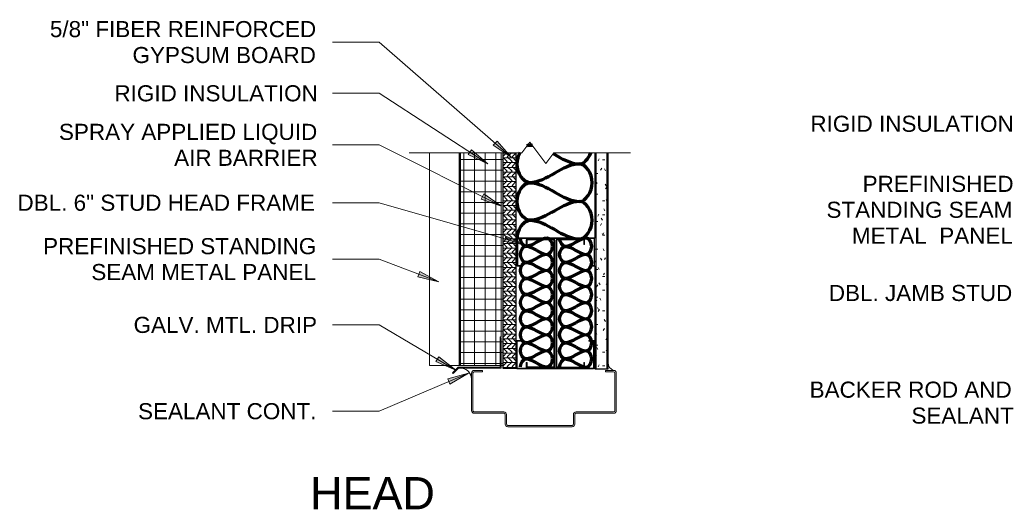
# Model space of a CAD drawing. Header units: inches. Extents: x 32 to 1061, y -183 to 263.
# Tile 15 of 16: x 657 to 703, y 142 to 165. Entities that reach past the tile are written whole.
import ezdxf

# ---------------------------------------------------------------- set-up
doc = ezdxf.new("R2010")
doc.units = ezdxf.units.IN
doc.header["$MEASUREMENT"] = 0
for name, color, linetype, lineweight in [('A-DETL', 90, 'Continuous', 70), ('A-DETL-GENF', 92, 'Continuous', 9), ('A-DETL-MEDM', 33, 'Continuous', 30), ('A-DETL-THIN', 151, 'Continuous', 9), ('G-ANNO-TEXT', 231, 'Continuous', 9)]:
    doc.layers.add(name, color=color, linetype=linetype, lineweight=lineweight)
doc.styles.add('Arial', font='arial.ttf', dxfattribs={"height": 2})
doc.styles.add('Arial_1', font='arial.ttf', dxfattribs={"height": 0.375})

# ---------------------------------------------------------------- blocks, each defined once
blk = doc.blocks.new('Double Rabbet Door Frames-Section - 6 3_4_ HM-465069-EXTERIOR OPENING HEAD AND JAMB DETAIL')
at = {"layer": 'A-DETL-GENF'}
for p, q in [((-4.25, 2.5), (-4.25, 2.0625)), ((-4.1875, 2.0625), (-4.1875, 2.5)), ((-1.125, 2.625), (-4.125, 2.625)), ((-4.125, 2.5625), (-1.125, 2.5625)), ((-1.0625, 2.5), (-1.0625, 2.0625)), ((-1, 2.0625), (-1, 2.5)), ((-6.1875, 1.875), (-6.1875, 0.125)), ((-6.125, 0.125), (-6.125, 1.875)), ((-4.3125, 2), (-6.0625, 2)), ((-6.0625, 1.9375), (-4.3125, 1.9375)), ((0.4375, 2), (-0.9375, 2)), ((-0.9375, 1.9375), (0.4375, 1.9375)), ((0.5, 1.875), (0.5, 0.125)), ((0.5625, 0.125), (0.5625, 1.875)), ((-5.6875, 0.0625), (-6.0625, 0.0625)), ((-6.0625, 0), (-5.6875, 0)), ((-5.6875, 0), (-5.6875, 0.0625)), ((0.4375, 0.0625), (0.0625, 0.0625)), ((0.0625, 0.0625), (0.0625, 0)), ((0.0625, 0), (0.4375, 0))]:
    blk.add_line(p, q, dxfattribs=at)
for centre, radius, start, end in [((-4.125, 2.5), 0.125, 90, 180), ((-4.125, 2.5), 0.0625, 90, 180), ((-1.125, 2.5), 0.125, 0, 90), ((-1.125, 2.5), 0.0625, 0, 90), ((-6.0625, 1.875), 0.125, 90, 180), ((-6.0625, 1.875), 0.0625, 90, 180), ((-4.3125, 2.0625), 0.125, 270, 360), ((-4.3125, 2.0625), 0.0625, 270, 360), ((-0.9375, 2.0625), 0.125, 180, 270), ((-0.9375, 2.0625), 0.0625, 180, 270), ((0.4375, 1.875), 0.125, 360, 90), ((0.4375, 1.875), 0.0625, 360, 90), ((-6.0625, 0.125), 0.125, 180, 270), ((-6.0625, 0.125), 0.0625, 180, 270), ((0.4375, 0.125), 0.0625, 270, 360), ((0.4375, 0.125), 0.125, 270, 0)]:
    blk.add_arc(centre, radius, start, end, dxfattribs=at)
blk = doc.blocks.new('Plywood-Section - 5_8_-465070-EXTERIOR OPENING HEAD AND JAMB DETAIL')
at = {"layer": 'A-DETL-GENF'}
h = blk.add_hatch(dxfattribs=at)
h.set_pattern_fill('FP2_5', color=256, style=0, pattern_type=2)
h.set_pattern_definition([(270, (-148.279, 47.824), (0.222, 1e-17), []), (225, (-148.279, 47.824), (1e-17, -0.22203153), [0.314, -0.314]), (315, (-148.279, 47.824), (0, -0.22203153), [0.314, -0.314])])
h.paths.add_polyline_path([(0, 0), (0, -0.625), (10.039, -0.625), (10.039, 0), (4.683, 0)])
at = {"layer": 'A-DETL-MEDM'}
for p, q in [((10.039, 0), (0, 0)), ((0, 0), (0, -0.625)), ((0, -0.625), (10.039, -0.625))]:
    blk.add_line(p, q, dxfattribs=at)
blk = doc.blocks.new('Gypsum Wallboard-Section - 5_8_-465071-EXTERIOR OPENING HEAD AND JAMB DETAIL')
at = {"layer": 'A-DETL-GENF'}
h = blk.add_hatch(dxfattribs=at)
h.set_pattern_fill('FP2_6', color=256, style=0, pattern_type=2)
h.set_pattern_definition([(270, (-148.251, 52.746), (0.32, -1.28), [0.106, -0.854, 0.106, -0.854, -5.12]), (270, (-148.251, 52.746), (0.32, -1.28), [-1.92, 0.106, -1.814, 0.106, -0.854, -2.24]), (270, (-148.251, 52.746), (0.32, -1.28), [-4.8, 0.106, -0.534, 0.106, -1.494]), (30, (-148.091, 52.266), (0.9485125, 0.9171281), [0.106, -0.854, 0.106, -0.854, -5.12]), (30, (-148.091, 52.266), (0.9485125, 0.9171281), [-1.92, 0.106, -1.814, 0.106, -0.854, -2.24]), (30, (-148.091, 52.266), (0.9485125, 0.9171281), [-4.8, 0.106, -0.534, 0.106, -1.494]), (150, (-147.451, 52.106), (-1.2685125, 0.3628719), [0.106, -0.854, 0.106, -0.854, -5.12]), (150, (-147.451, 52.106), (-1.2685125, 0.3628719), [-1.92, 0.106, -1.814, 0.106, -0.854, -2.24]), (150, (-147.451, 52.106), (-1.2685125, 0.3628719), [-4.8, 0.106, -0.534, 0.106, -1.494])])
h.paths.add_polyline_path([(0, 0.625), (0, 0), (10.068, 0), (10.068, 0.625), (1.62, 0.625)])
for p, q in [((0, 0.563), (10.068, 0.563)), ((0, 0.062), (10.068, 0.062))]:
    blk.add_line(p, q, dxfattribs=at)
at = {"layer": 'A-DETL-MEDM'}
for p, q in [((4.8, 0.625), (0, 0.625)), ((0, 0.625), (0, 0)), ((10.068, 0.625), (6.078, 0.625)), ((0, 0), (10.068, 0))]:
    blk.add_line(p, q, dxfattribs=at)
blk = doc.blocks.new('Interior Metal Studs-Section - 6_-443489-EXTERIOR OPENING HEAD AND JAMB DETAIL')
at = {"layer": 'A-DETL-GENF'}
for p, q in [((-1.041, -0.911), (-1.26, -0.911)), ((-1.041, -0.946), (-1.041, -0.911)), ((4.677, -0.911), (4.459, -0.911)), ((4.459, -0.911), (4.459, -0.946)), ((-1.291, -0.942), (-1.291, -2.204)), ((-1.256, -2.2), (-1.256, -0.946)), ((-1.256, -0.946), (-1.041, -0.946)), ((4.459, -0.946), (4.674, -0.946)), ((4.674, -0.946), (4.674, -2.2)), ((4.709, -2.204), (4.709, -0.942)), ((-1.26, -2.235), (4.677, -2.235)), ((4.674, -2.2), (-1.256, -2.2))]:
    blk.add_line(p, q, dxfattribs=at)
for centre, radius, start, end in [((-1.26, -0.942), 0.0312, 90, 180), ((4.677, -0.942), 0.0313, 0, 90), ((-1.26, -2.204), 0.0312, 180, 270), ((4.677, -2.204), 0.0312, 270, 360)]:
    blk.add_arc(centre, radius, start, end, dxfattribs=at)
blk = doc.blocks.new('Interior Metal Studs-Section - 3 5_8_-V1-EXTERIOR OPENING HEAD AND JAMB DETAIL')
at = {"layer": 'A-DETL-GENF'}
for p, q in [((-1.041, -0.911), (-1.26, -0.911)), ((-1.041, -0.946), (-1.041, -0.911)), ((2.302, -0.911), (2.084, -0.911)), ((2.084, -0.911), (2.084, -0.946)), ((-1.291, -0.942), (-1.291, -2.204)), ((-1.256, -2.2), (-1.256, -0.946)), ((-1.256, -0.946), (-1.041, -0.946)), ((2.084, -0.946), (2.299, -0.946)), ((2.299, -0.946), (2.299, -2.2)), ((2.334, -2.204), (2.334, -0.942)), ((-1.26, -2.235), (2.302, -2.235)), ((2.299, -2.2), (-1.256, -2.2))]:
    blk.add_line(p, q, dxfattribs=at)
for centre, start, end in [((-1.26, -0.942), 90, 180), ((2.302, -0.942), 360, 90), ((-1.26, -2.204), 180, 270), ((2.302, -2.204), 270, 0)]:
    blk.add_arc(centre, 0.0312, start, end, dxfattribs=at)
blk = doc.blocks.new('Break Line Small - Break Line Small-538652-EXTERIOR OPENING HEAD AND JAMB DETAIL')
at = {"layer": 'A-DETL-GENF'}
for p, q in [((-0.75, 0), (-0.375, 0.5)), ((-0.375, 0.5), (0.375, -0.5)), ((-6, 0), (-0.75, 0)), ((0.375, -0.5), (0.75, 0)), ((0.75, 0), (4.325, 0))]:
    blk.add_line(p, q, dxfattribs=at)

msp = doc.modelspace()

# ---------------------------------------------------------------- hatches: boundary and pattern name
at = {"layer": 'A-DETL-GENF'}
h = msp.add_hatch(dxfattribs=at)
h.set_pattern_fill('FP2_2', style=0, pattern_type=2)
h.set_pattern_definition([(0, (631.7407, 0), (0, 0.5), []), (90, (631.7407, 0), (-0.5, 3e-17), [])])
h.paths.add_polyline_path([(677.564506, 148.403639), (679.564506, 148.403639), (679.564506, 158.318473), (677.564506, 158.318473), (677.564506, 152.962568)])
at = {"layer": 'G-ANNO-TEXT'}
for points in [[(679.963402, 158.106079), (679.295661, 158.862025), (679.12276, 158.663443)], [(678.867942, 157.804772), (678.100031, 158.458718), (677.956943, 158.237685)], [(679.510459, 155.830431), (678.674803, 156.395241), (678.557093, 156.159712)], [(680.635704, 154.024116), (679.710867, 154.426618), (679.638205, 154.173537)], [(676.58023, 152.303792), (675.692121, 152.781909), (675.598637, 152.535758)], [(677.376862, 148.190607), (676.58125, 148.810555), (676.447906, 148.583512)], [(677.967773, 148.048163), (676.996076, 147.777723), (677.099181, 147.535445)]]:
    msp.add_hatch(color=7, dxfattribs=at).paths.add_polyline_path(points)

# ---------------------------------------------------------------- linework, layer by layer
at = {"layer": 'A-DETL', "lineweight": 18}
for p, q in [((676.147183, 148.403639), (676.147183, 158.318473)), ((677.564506, 148.403639), (676.147183, 148.403639)), ((677.564506, 148.403639), (679.445527, 148.403639))]:
    msp.add_line(p, q, dxfattribs=at)
at = {"layer": 'A-DETL', "lineweight": 50}
msp.add_line((677.564506, 148.403639), (677.564506, 158.318473), dxfattribs=at)
at = {"layer": 'A-DETL'}
for points in [[(680.680424, 158.637304), (680.726861, 158.659903), (680.773975, 158.672238), (680.820148, 158.672238)], [(680.820148, 158.672238), (680.864032, 158.672238), (680.907702, 158.669616), (680.951179, 158.66466)], [(681.915962, 158.275162), (682.322555, 158.043803), (682.7279, 157.797238), (683.153481, 157.797238)], [(683.153481, 157.797238), (683.349229, 157.797238), (683.561882, 158.031609), (683.668182, 158.315465)], [(683.153481, 157.797238), (682.351766, 157.797238), (681.621863, 156.922238), (680.820148, 156.922238)], [(683.153481, 156.047238), (683.428467, 156.047238), (684.045162, 156.922238), (683.428467, 157.797238), (683.153481, 157.797238)], [(680.820148, 155.172238), (680.545162, 155.172238), (679.928467, 156.047238), (680.545162, 156.922238), (680.820148, 156.922238)], [(680.820148, 156.922238), (681.621863, 156.922238), (682.351766, 156.047238), (683.153481, 156.047238)], [(683.153481, 156.047238), (682.351766, 156.047238), (681.621863, 155.172238), (680.820148, 155.172238)], [(683.153481, 154.297238), (683.428467, 154.297238), (684.045162, 155.172238), (683.428467, 156.047238), (683.153481, 156.047238)], [(680.236815, 154.297238), (680.236815, 154.709717), (680.545162, 155.172238), (680.820148, 155.172238)], [(680.820148, 155.172238), (681.621863, 155.172238), (682.351766, 154.297238), (683.153481, 154.297238)], [(680.637205, 153.957394), (680.519354, 153.957394), (680.387205, 154.155618), (680.387205, 154.332394)], [(680.637205, 153.207394), (680.519354, 153.207394), (680.255056, 153.582394), (680.519354, 153.957394), (680.637205, 153.957394)], [(681.637205, 154.332394), (681.293613, 154.332394), (680.980797, 153.957394), (680.637205, 153.957394)], [(680.637205, 153.957394), (680.980797, 153.957394), (681.293613, 153.582394), (681.637205, 153.582394)], [(681.637205, 153.582394), (681.755056, 153.582394), (682.019354, 153.957394), (681.755056, 154.332394), (681.637205, 154.332394)], [(682.468073, 153.955314), (682.350221, 153.955314), (682.218073, 154.153537), (682.218073, 154.330314)], [(682.468073, 153.205314), (682.350221, 153.205314), (682.085924, 153.580314), (682.350221, 153.955314), (682.468073, 153.955314)], [(683.468073, 154.330314), (683.12448, 154.330314), (682.811665, 153.955314), (682.468073, 153.955314)], [(682.468073, 153.955314), (682.811665, 153.955314), (683.12448, 153.580314), (683.468073, 153.580314)], [(683.468073, 153.580314), (683.585924, 153.580314), (683.850221, 153.955314), (683.585924, 154.330314), (683.468073, 154.330314)], [(681.637205, 153.582394), (681.293613, 153.582394), (680.980797, 153.207394), (680.637205, 153.207394)], [(681.637205, 152.832394), (681.755056, 152.832394), (682.019354, 153.207394), (681.755056, 153.582394), (681.637205, 153.582394)], [(683.468073, 153.580314), (683.12448, 153.580314), (682.811665, 153.205314), (682.468073, 153.205314)], [(683.468073, 152.830314), (683.585924, 152.830314), (683.850221, 153.205314), (683.585924, 153.580314), (683.468073, 153.580314)], [(680.637205, 152.457394), (680.519354, 152.457394), (680.255056, 152.832394), (680.519354, 153.207394), (680.637205, 153.207394)], [(680.637205, 153.207394), (680.980797, 153.207394), (681.293613, 152.832394), (681.637205, 152.832394)], [(682.468073, 152.455314), (682.350221, 152.455314), (682.085924, 152.830314), (682.350221, 153.205314), (682.468073, 153.205314)], [(682.468073, 153.205314), (682.811665, 153.205314), (683.12448, 152.830314), (683.468073, 152.830314)], [(681.637205, 152.832394), (681.293613, 152.832394), (680.980797, 152.457394), (680.637205, 152.457394)], [(681.637205, 152.082394), (681.755056, 152.082394), (682.019354, 152.457394), (681.755056, 152.832394), (681.637205, 152.832394)], [(683.468073, 152.830314), (683.12448, 152.830314), (682.811665, 152.455314), (682.468073, 152.455314)], [(683.468073, 152.080314), (683.585924, 152.080314), (683.850221, 152.455314), (683.585924, 152.830314), (683.468073, 152.830314)], [(680.637205, 151.707394), (680.519354, 151.707394), (680.255056, 152.082394), (680.519354, 152.457394), (680.637205, 152.457394)], [(680.637205, 152.457394), (680.980797, 152.457394), (681.293613, 152.082394), (681.637205, 152.082394)], [(681.637205, 152.082394), (681.293613, 152.082394), (680.980797, 151.707394), (680.637205, 151.707394)], [(681.637205, 151.332394), (681.755056, 151.332394), (682.019354, 151.707394), (681.755056, 152.082394), (681.637205, 152.082394)], [(682.468073, 151.705314), (682.350221, 151.705314), (682.085924, 152.080314), (682.350221, 152.455314), (682.468073, 152.455314)], [(682.468073, 152.455314), (682.811665, 152.455314), (683.12448, 152.080314), (683.468073, 152.080314)], [(683.468073, 152.080314), (683.12448, 152.080314), (682.811665, 151.705314), (682.468073, 151.705314)], [(683.468073, 151.330314), (683.585924, 151.330314), (683.850221, 151.705314), (683.585924, 152.080314), (683.468073, 152.080314)], [(680.637205, 150.957394), (680.519354, 150.957394), (680.255056, 151.332394), (680.519354, 151.707394), (680.637205, 151.707394)], [(680.637205, 151.707394), (680.980797, 151.707394), (681.293613, 151.332394), (681.637205, 151.332394)], [(682.468073, 150.955314), (682.350221, 150.955314), (682.085924, 151.330314), (682.350221, 151.705314), (682.468073, 151.705314)], [(682.468073, 151.705314), (682.811665, 151.705314), (683.12448, 151.330314), (683.468073, 151.330314)], [(681.637205, 151.332394), (681.293613, 151.332394), (680.980797, 150.957394), (680.637205, 150.957394)], [(681.637205, 150.582394), (681.755056, 150.582394), (682.019354, 150.957394), (681.755056, 151.332394), (681.637205, 151.332394)], [(683.468073, 151.330314), (683.12448, 151.330314), (682.811665, 150.955314), (682.468073, 150.955314)], [(683.468073, 150.580314), (683.585924, 150.580314), (683.850221, 150.955314), (683.585924, 151.330314), (683.468073, 151.330314)], [(680.637205, 150.207394), (680.519354, 150.207394), (680.255056, 150.582394), (680.519354, 150.957394), (680.637205, 150.957394)], [(680.637205, 150.957394), (680.980797, 150.957394), (681.293613, 150.582394), (681.637205, 150.582394)], [(682.468073, 150.205314), (682.350221, 150.205314), (682.085924, 150.580314), (682.350221, 150.955314), (682.468073, 150.955314)], [(682.468073, 150.955314), (682.811665, 150.955314), (683.12448, 150.580314), (683.468073, 150.580314)], [(681.637205, 150.582394), (681.293613, 150.582394), (680.980797, 150.207394), (680.637205, 150.207394)], [(681.637205, 149.832394), (681.755056, 149.832394), (682.019354, 150.207394), (681.755056, 150.582394), (681.637205, 150.582394)], [(683.468073, 150.580314), (683.12448, 150.580314), (682.811665, 150.205314), (682.468073, 150.205314)], [(683.468073, 149.830314), (683.585924, 149.830314), (683.850221, 150.205314), (683.585924, 150.580314), (683.468073, 150.580314)], [(680.637205, 149.457394), (680.519354, 149.457394), (680.255056, 149.832394), (680.519354, 150.207394), (680.637205, 150.207394)], [(680.637205, 150.207394), (680.980797, 150.207394), (681.293613, 149.832394), (681.637205, 149.832394)], [(681.637205, 149.832394), (681.293613, 149.832394), (680.980797, 149.457394), (680.637205, 149.457394)], [(681.637205, 149.082394), (681.755056, 149.082394), (682.019354, 149.457394), (681.755056, 149.832394), (681.637205, 149.832394)], [(682.468073, 149.455314), (682.350221, 149.455314), (682.085924, 149.830314), (682.350221, 150.205314), (682.468073, 150.205314)], [(682.468073, 150.205314), (682.811665, 150.205314), (683.12448, 149.830314), (683.468073, 149.830314)], [(683.468073, 149.830314), (683.12448, 149.830314), (682.811665, 149.455314), (682.468073, 149.455314)], [(683.468073, 149.080314), (683.585924, 149.080314), (683.850221, 149.455314), (683.585924, 149.830314), (683.468073, 149.830314)], [(680.637205, 148.707394), (680.519354, 148.707394), (680.255056, 149.082394), (680.519354, 149.457394), (680.637205, 149.457394)], [(680.637205, 149.457394), (680.980797, 149.457394), (681.293613, 149.082394), (681.637205, 149.082394)], [(682.468073, 148.705314), (682.350221, 148.705314), (682.085924, 149.080314), (682.350221, 149.455314), (682.468073, 149.455314)], [(682.468073, 149.455314), (682.811665, 149.455314), (683.12448, 149.080314), (683.468073, 149.080314)], [(681.637205, 149.082394), (681.293613, 149.082394), (680.980797, 148.707394), (680.637205, 148.707394)], [(681.637205, 148.332394), (681.755056, 148.332394), (682.019354, 148.707394), (681.755056, 149.082394), (681.637205, 149.082394)], [(683.468073, 149.080314), (683.12448, 149.080314), (682.811665, 148.705314), (682.468073, 148.705314)], [(683.468073, 148.330314), (683.585924, 148.330314), (683.850221, 148.705314), (683.585924, 149.080314), (683.468073, 149.080314)], [(680.387205, 148.332394), (680.387205, 148.509171), (680.519354, 148.707394), (680.637205, 148.707394)], [(680.637205, 148.707394), (680.980797, 148.707394), (681.293613, 148.332394), (681.637205, 148.332394)], [(682.218073, 148.330314), (682.218073, 148.50709), (682.350221, 148.705314), (682.468073, 148.705314)], [(682.468073, 148.705314), (682.811665, 148.705314), (683.12448, 148.330314), (683.468073, 148.330314)]]:
    msp.add_open_spline(points, degree=3, dxfattribs=at)
msp.add_open_spline([(680.820148, 156.922238), (680.545162, 156.922238), (680.104623, 157.547298), (680.293486, 158.172359), (680.379905, 158.325447)], degree=3, knots=[0, 0, 0, 0, 1.414213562, 2.020499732, 2.020499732, 2.020499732, 2.020499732], dxfattribs=at)
at = {"layer": 'A-DETL-THIN'}
for p, q in [((677.564506, 158.318473), (677.564506, 148.403639)), ((679.489758, 149.738545), (679.489758, 158.318473)), ((679.445527, 148.403639), (679.445527, 149.738545)), ((679.445527, 149.738545), (679.489758, 149.738545)), ((679.445527, 148.329218), (679.445527, 149.692478)), ((679.445527, 149.692478), (679.489758, 149.692478)), ((679.489758, 149.692478), (679.489758, 148.281144)), ((677.564506, 148.403639), (679.564506, 148.403639)), ((677.22327, 148.062403), (677.490086, 148.329218)), ((677.253587, 148.032085), (677.22327, 148.062403)), ((677.502646, 148.281144), (677.253587, 148.032085)), ((677.490086, 148.329218), (679.445527, 148.329218)), ((679.489758, 148.281144), (677.502646, 148.281144))]:
    msp.add_line(p, q, dxfattribs=at)
for centre, radius, start, end in [((684.835543, 148.509653), 0.349413, 176.4127201, 253.5872799), ((677.549834, 147.731537), 0.564165, 5.0445322, 76.9554678)]:
    msp.add_arc(centre, radius, start, end, dxfattribs=at)
at = {"layer": 'G-ANNO-TEXT', "color": 7}
for p, q in [((673.795088, 163.476669), (671.625507, 163.476669)), ((679.963402, 158.106079), (673.795088, 163.476669)), ((673.795088, 161.088735), (671.625507, 161.088735)), ((678.867942, 157.804772), (673.795088, 161.088735)), ((673.795088, 158.686777), (671.625507, 158.686777)), ((679.510459, 155.830431), (673.795088, 158.686777)), ((679.295661, 158.862025), (679.12276, 158.663443)), ((679.12276, 158.663443), (679.963402, 158.106079)), ((679.963402, 158.106079), (679.295661, 158.862025)), ((678.100031, 158.458718), (677.956943, 158.237685)), ((677.956943, 158.237685), (678.867942, 157.804772)), ((678.867942, 157.804772), (678.100031, 158.458718)), ((678.674803, 156.395241), (678.557093, 156.159712)), ((679.510459, 155.830431), (678.674803, 156.395241)), ((673.795088, 155.988127), (671.625507, 155.988127)), ((680.635704, 154.024116), (673.795088, 155.988127)), ((678.557093, 156.159712), (679.510459, 155.830431)), ((679.710867, 154.426618), (679.638205, 154.173537)), ((680.635704, 154.024116), (679.710867, 154.426618)), ((679.638205, 154.173537), (680.635704, 154.024116)), ((673.795088, 153.361543), (671.625507, 153.361543)), ((676.58023, 152.303792), (673.795088, 153.361543)), ((675.692121, 152.781909), (675.598637, 152.535758)), ((675.598637, 152.535758), (676.58023, 152.303792)), ((676.58023, 152.303792), (675.692121, 152.781909)), ((673.795088, 150.294212), (671.625507, 150.294212)), ((677.376862, 148.190607), (673.795088, 150.294212)), ((676.58125, 148.810555), (676.447906, 148.583512)), ((676.447906, 148.583512), (677.376862, 148.190607)), ((677.376862, 148.190607), (676.58125, 148.810555)), ((677.967773, 148.048163), (673.795088, 146.272425)), ((677.967773, 148.048163), (676.996076, 147.777723)), ((677.099181, 147.535445), (677.967773, 148.048163)), ((676.996076, 147.777723), (677.099181, 147.535445)), ((673.795088, 146.272425), (671.625507, 146.272425))]:
    msp.add_line(p, q, dxfattribs=at)

# ---------------------------------------------------------------- block references
at = {"layer": 'A-DETL-GENF'}
for name, p in [('Break Line Small - Break Line Small-538652-EXTERIOR OPENING HEAD AND JAMB DETAIL', (681.199413, 158.318473)), ('Interior Metal Studs-Section - 3 5_8_-V1-EXTERIOR OPENING HEAD AND JAMB DETAIL', (681.497375, 150.481424))]:
    msp.add_blockref(name, p, dxfattribs=at)
for name, p, rotation in [('Plywood-Section - 5_8_-465070-EXTERIOR OPENING HEAD AND JAMB DETAIL', (679.564506, 148.279103), 89.99999999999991), ('Gypsum Wallboard-Section - 5_8_-465071-EXTERIOR OPENING HEAD AND JAMB DETAIL', (684.486815, 148.2509), 89.99999999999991), ('Interior Metal Studs-Section - 3 5_8_-V1-EXTERIOR OPENING HEAD AND JAMB DETAIL', (682.570504, 152.117312), 180), ('Interior Metal Studs-Section - 6_-443489-EXTERIOR OPENING HEAD AND JAMB DETAIL', (679.75196, 149.588548), 89.9999999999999), ('Interior Metal Studs-Section - 6_-443489-EXTERIOR OPENING HEAD AND JAMB DETAIL', (684.290818, 153.003847), 269.9999999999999), ('Double Rabbet Door Frames-Section - 6 3_4_ HM-465069-EXTERIOR OPENING HEAD AND JAMB DETAIL', (678.674315, 148.174478), 180)]:
    msp.add_blockref(name, p, dxfattribs=dict(at, rotation=rotation))

# ---------------------------------------------------------------- texts
at = {"layer": 'G-ANNO-TEXT', "color": 7, "attachment_point": 1}
for s, insert, char_height, width, style in [('5/8" FIBER REINFORCED ', (658.435548, 164.455377), 0.75, 15.2005, 'Arial_1'), ('GYPSUM BOARD', (662.289715, 163.247043), 0.75, 10.52925, 'Arial_1'), ('RIGID INSULATION', (661.445349, 161.463735), 0.75, 11.5645, 'Arial_1'), ('RIGID INSULATION', (693.916528, 160.043784), 0.75, 11.5645, 'Arial_1'), ('SPRAY APPLIED LIQUID ', (658.857283, 159.665485), 0.75, 14.6955, 'Arial_1'), ('AIR BARRIER', (664.232283, 158.457151), 0.75, 8.181, 'Arial_1'), ('PREFINISHED ', (696.354028, 157.243508), 0.75, 8.61025, 'Arial_1'), ('DBL. 6" STUD HEAD FRAME', (656.922515, 156.363127), 0.75, 17.04375, 'Arial_1'), ('STANDING SEAM ', (694.666528, 156.035174), 0.75, 10.6555, 'Arial_1'), ('METAL  PANEL', (695.854028, 154.826841), 0.75, 9.21625, 'Arial_1'), ('PREFINISHED STANDING ', (658.117612, 154.340251), 0.75, 15.6045, 'Arial_1'), ('SEAM METAL PANEL', (660.367612, 153.131917), 0.75, 12.8775, 'Arial_1'), ('DBL. JAMB STUD', (694.777469, 152.157472), 0.75, 10.52925, 'Arial_1'), ('GALV. MTL. DRIP', (662.339837, 150.669212), 0.75, 10.47875, 'Arial_1'), ('BACKER ROD AND ', (693.880804, 147.651077), 0.75, 11.615, 'Arial_1'), ('SEALANT CONT.', (662.547711, 146.647425), 0.75, 10.22625, 'Arial_1'), ('SEALANT', (698.630804, 146.442744), 0.75, 5.858, 'Arial_1'), ('HEAD', (670.575212, 143.200701), 1.5, 7.07, 'Arial')]:
    msp.add_mtext(s, dxfattribs=dict(at, insert=insert, char_height=char_height, width=width, style=style))

doc.saveas('drawing.dxf')
